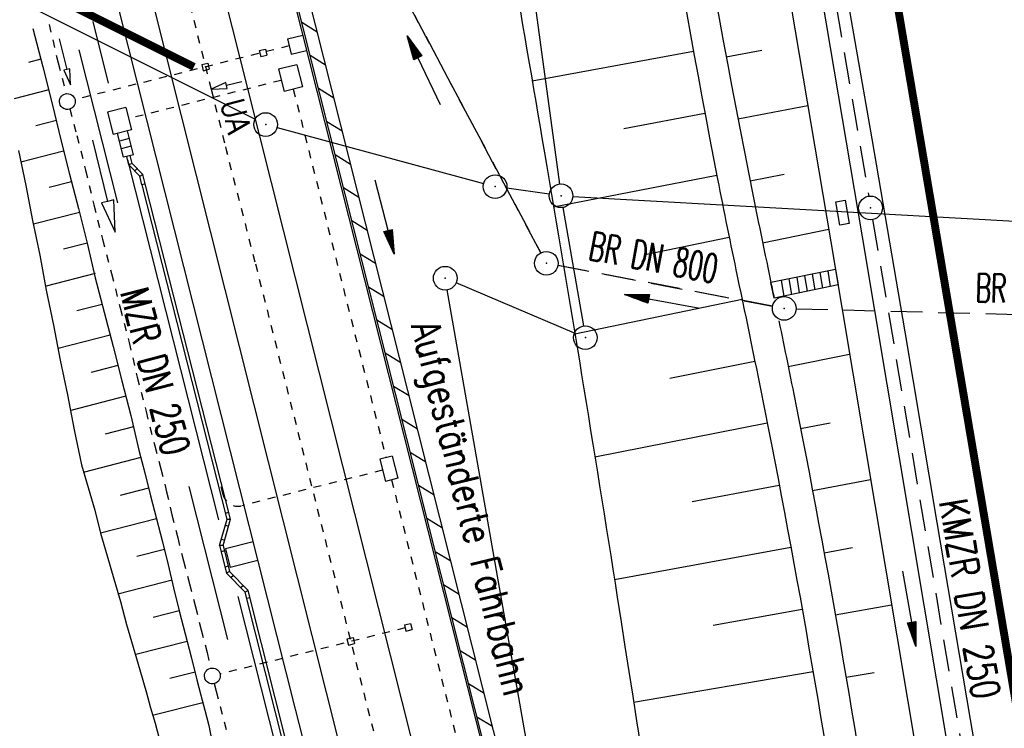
# Model space of a CAD drawing. Extents: x 447258 to 447844, y 441190 to 442763.
# Tile 110 of 123: x 447376 to 447438, y 442069 to 442114. Entities that reach past the tile are written whole.
import ezdxf
from ezdxf.enums import TextEntityAlignment as Align

# ---------------------------------------------------------------- set-up
doc = ezdxf.new("R2010")
doc.units = 0
doc.header["$LTSCALE"] = 2
doc.header["$MEASUREMENT"] = 0
for name, pattern in [('ACAD_ISO03W100', [0.5, 0.25, -0.25]), ('ACAD_ISO10W100W', [0.5, 0.25, -0.25]), ('AUSGEZOGEN', [0]), ('GEMARKBAB', [3.7, 2, -0.5, 0.1, -0.5, 0.1, -0.5]), ('GESTRICH-X2', [1.5, 1, -0.5]), ('STRICHLINIEX2', [0.5, 0.25, -0.25])]:
    doc.linetypes.add(name, pattern=pattern)
doc.layers.get('0').update_dxf_attribs({"linetype": 'AUSGEZOGEN'})
for name, color, linetype in [('207-GEMARKGRZ', 7, 'GEMARKBAB'), ('207-GRENZL', 8, 'AUSGEZOGEN'), ('207-GRENZL-BAB', 7, 'AUSGEZOGEN'), ('207-GRENZP', 8, 'AUSGEZOGEN'), ('207-GRENZP-BAB', 7, 'AUSGEZOGEN'), ('BOESCHG', 250, 'AUSGEZOGEN'), ('DB-Bahnachse', 7, 'CONTINUOUS'), ('DB-Böschungen', 15, 'CONTINUOUS'), ('DB-Gleisachsen', 7, 'CONTINUOUS'), ('DB-Ingenieurbauwerke', 15, 'CONTINUOUS'), ('DB-Kabelanlagen', 15, 'CONTINUOUS'), ('DB-LS-Waende', 15, 'CONTINUOUS'), ('DB-Tiefenentwässerung_und_Sammelle', 15, 'CONTINUOUS'), ('DURCHL', 200, 'GESTRICH-X2'), ('FBRTOP', 250, 'AUSGEZOGEN'), ('GEBAEUDE', 7, 'AUSGEZOGEN'), ('KANAL', 7, 'GESTRICH-X2'), ('MULDE', 250, 'AUSGEZOGEN'), ('PFEIL', 7, 'CONTINUOUS'), ('PFEILTOP', 200, 'AUSGEZOGEN'), ('Rinne', 200, 'CONTINUOUS'), ('SCHLITZRINNE', 200, 'AUSGEZOGEN'), ('SCHSYMBOL', 200, 'AUSGEZOGEN'), ('TEXTO', 4, 'CONTINUOUS')]:
    doc.layers.add(name, color=color, linetype=linetype)
doc.styles.add('ROMANS', font='romans.shx', dxfattribs={"width": 0.8})

# ---------------------------------------------------------------- blocks, each defined once
blk = doc.blocks.new('GST')
at = {"color": 0}
blk.add_circle((0, 0), 0.75, dxfattribs=at)
blk.add_point((0, 0), dxfattribs=at)
blk = doc.blocks.new('10')
blk.add_blockref('GST', (0, 0))
blk = doc.blocks.new('PFEIL2')
at = {"color": 0}
for p, q in [((0.88, 0.002), (-2.401, -0.012)), ((0.881, -0.271), (0.879, 0.276)), ((0.879, 0.276), (2.429, 0.009)), ((0.911, 0.27), (0.879, 0.265)), ((0.965, 0.261), (0.879, 0.246)), ((1.019, 0.252), (0.879, 0.228)), ((1.073, 0.242), (0.879, 0.209)), ((1.127, 0.233), (0.879, 0.191)), ((1.181, 0.224), (0.879, 0.172)), ((1.235, 0.214), (0.879, 0.154)), ((1.289, 0.205), (0.879, 0.135)), ((1.343, 0.196), (0.879, 0.117)), ((1.397, 0.187), (0.879, 0.098)), ((1.451, 0.177), (0.879, 0.08)), ((1.505, 0.168), (0.879, 0.061)), ((1.559, 0.159), (0.88, 0.043)), ((1.613, 0.149), (0.88, 0.024)), ((1.668, 0.14), (0.88, 0.006)), ((1.722, 0.131), (0.88, -0.013)), ((1.776, 0.121), (0.88, -0.031)), ((1.83, 0.112), (0.88, -0.05)), ((1.884, 0.103), (0.88, -0.068)), ((1.938, 0.094), (0.88, -0.087)), ((1.992, 0.084), (0.88, -0.105)), ((2.046, 0.075), (0.88, -0.124)), ((2.1, 0.066), (0.88, -0.142)), ((2.154, 0.056), (0.88, -0.161)), ((2.208, 0.047), (0.88, -0.179)), ((2.262, 0.038), (0.881, -0.198)), ((2.316, 0.029), (0.881, -0.216)), ((2.37, 0.019), (0.881, -0.235)), ((2.424, 0.01), (0.881, -0.253)), ((2.429, 0.009), (0.881, -0.271))]:
    blk.add_line(p, q, dxfattribs=at)

msp = doc.modelspace()

# ---------------------------------------------------------------- hatches: boundary and pattern name
at = {"layer": 'SCHLITZRINNE'}
h = msp.add_hatch(dxfattribs=at)
h.set_pattern_fill('_USER', color=256, scale=1.5, angle=45, style=0, pattern_type=0)
h.set_pattern_definition([(324.57214, (447454.4577, 442051.7744), (0.8695163, 1.222269), [])])
edge = h.paths.add_edge_path()
edge.add_line((447334.611, 442762.617), (447342.747, 442714.535))
edge.add_line((447342.747, 442714.535), (447353.712, 442649.783))
edge.add_line((447353.712, 442649.783), (447366.661, 442573.001))
edge.add_line((447366.661, 442573.001), (447374.28, 442528.103))
edge.add_line((447374.28, 442528.103), (447381.701, 442484.189))
edge.add_line((447381.701, 442484.189), (447389.266, 442439.438))
edge.add_line((447389.266, 442439.438), (447397.611, 442390.046))
edge.add_line((447397.611, 442390.046), (447405.855, 442341.529))
edge.add_line((447405.855, 442341.529), (447414.19, 442292.224))
edge.add_line((447414.19, 442292.224), (447422.918, 442240.682))
edge.add_line((447422.918, 442240.682), (447431.342, 442190.986))
edge.add_line((447431.342, 442190.986), (447439.461, 442143.078))
edge.add_line((447439.461, 442143.078), (447447.754, 442093.977))
edge.add_line((447447.754, 442093.977), (447454.078, 442054.026))
edge.add_line((447454.078, 442054.026), (447459.728, 442020.523))
edge.add_line((447453.692, 442053.306), (447459.221, 442020.52))
edge.add_line((447459.221, 442020.52), (447459.728, 442020.523))

# ---------------------------------------------------------------- linework, layer by layer
at = {"layer": '207-GEMARKGRZ', "const_width": 0.5, "flags": 128}
msp.add_lwpolyline([(447375.859, 442116.238), (447387.131, 442110.586)], dxfattribs=at)
at = {"layer": '207-GRENZL'}
for p, q in [((447372.7, 442116.453), (447391, 442107.276)), ((447392.394, 442106.744), (447405.456, 442103.206)), ((447409.607, 442102.533), (447406.922, 442102.907))]:
    msp.add_line(p, q, dxfattribs=at)
at = {"layer": '207-GRENZL-BAB'}
msp.add_line((447411.099, 442102.388), (447477.751, 442098.652), dxfattribs=at)
at = {"layer": '207-GRENZL-BAB', "flags": 128}
for points in [[(447389.101, 442258.507), (447410.249, 442103.172)], [(447410.476, 442101.691), (447411.763, 442094.189)], [(447418.09, 442011.369), (447403.16, 442096.471)], [(447411.2, 442093.743), (447403.72, 442096.917)]]:
    msp.add_lwpolyline(points, dxfattribs=at)
at = {"layer": 'BOESCHG'}
for p, q in [((447408.526, 442109.715), (447418.725, 442111.588)), ((447420.799, 442111.232), (447423.048, 442111.653)), ((447421.545, 442107.302), (447425.959, 442108.152)), ((447414.332, 442106.689), (447419.457, 442107.656)), ((447409.886, 442101.728), (447420.208, 442103.727)), ((447422.312, 442103.376), (447424.467, 442103.803)), ((447423.103, 442099.455), (447427.283, 442100.312)), ((447415.777, 442098.741), (447420.988, 442099.804)), ((447411.229, 442093.681), (447421.804, 442095.888)), ((447424.72, 442091.62), (447428.607, 442092.406)), ((447417.239, 442090.879), (447422.61, 442091.97)), ((447412.498, 442085.897), (447423.396, 442088.048)), ((447425.502, 442087.697), (447427.386, 442088.067)), ((447418.639, 442083.069), (447424.158, 442084.121)), ((447426.259, 442083.77), (447429.935, 442084.466)), ((447413.733, 442078.136), (447424.895, 442080.19)), ((447426.991, 442079.837), (447428.795, 442080.167)), ((447419.973, 442075.255), (447425.606, 442076.253)), ((447427.697, 442075.9), (447431.264, 442076.528)), ((447414.946, 442070.377), (447426.291, 442072.313)), ((447428.378, 442071.959), (447430.153, 442072.259))]:
    msp.add_line(p, q, dxfattribs=at)
for points in [[(447384.506, 442319.535, -0.000038), (447388.959, 442293.787, 0.000063), (447393.99, 442264.703, 0.008534), (447398.413, 442241.519, -0.005165), (447405.977, 442203.264, -0.012619), (447414.719, 442148.983, 0.015149), (447422.229, 442103.803, 0.002881), (447423.628, 442096.931, -0.000329), (447423.834, 442095.944, -0.014194)], [(447383.343, 442319.216, -0.000023), (447388.036, 442292.082, 0.000041), (447392.808, 442264.499, 0.003207), (447396.519, 442243.845, -0.001616), (447404.012, 442202.894, -0.009356), (447413.236, 442145.386, 0.012826), (447420.255, 442103.481, 0.004034), (447421.496, 442097.351, -0.002898), (447423.242, 442088.821, -0.014157), (447429.081, 442054.361, 0.005032), (447432.932, 442028.818, 0.007789)], [(447375.325, 442317.019, -0.000085), (447376.621, 442307.859, 0.000088), (447380.909, 442277.558, 0.000171), (447386.246, 442239.98, 0.000486), (447388.143, 442226.749, 0.043487), (447390.283, 442217.623, -0.035626), (447393.067, 442206.533, -0.015589), (447395.491, 442189.771, 0.012811), (447398.326, 442169.361, 0.001759), (447400.41, 442157.014, -0.000419), (447409.304, 442105.155, -0.003399), (447413.908, 442077.025, -0.00191), (447421.57, 442026.872)], [(447424.131, 442094.51, -0.001761), (447425.202, 442089.221, -0.014194), (447431.047, 442054.735, 0.00678), (447436.346, 442020.381, 0.007779)]]:
    msp.add_lwpolyline(points, format="xyb", dxfattribs=at)
at = {"layer": 'DB-Bahnachse', "linetype": 'ACAD_ISO10W100W'}
for p, q in [((447382.006, 442133.911), (447388.22, 442109.173)), ((447388.22, 442109.173), (447389.252, 442105.045)), ((447389.12, 442105.523), (447391.02, 442098.123)), ((447391.02, 442098.123), (447405.219, 442041.849))]:
    msp.add_line(p, q, dxfattribs=at)
at = {"layer": 'DB-Bahnachse', "linetype": 'Continuous'}
for p, q in [((447389.144, 442109.604), (447388.22, 442109.173)), ((447389.144, 442109.604), (447388.22, 442109.173)), ((447389.192, 442109.41), (447389.144, 442109.604)), ((447389.192, 442109.41), (447389.144, 442109.604)), ((447390.163, 442109.648), (447389.192, 442109.41)), ((447390.163, 442109.648), (447389.192, 442109.41)), ((447388.22, 442109.173), (447389.239, 442109.216)), ((447388.22, 442109.173), (447389.239, 442109.216)), ((447389.239, 442109.216), (447389.192, 442109.41)), ((447389.239, 442109.216), (447389.192, 442109.41))]:
    msp.add_line(p, q, dxfattribs=at)
at = {"layer": 'DB-Böschungen', "linetype": 'Continuous'}
for p, q in [((447376.951, 442113.011), (447377.572, 442110.589)), ((447377.448, 442111.073), (447376.673, 442110.874)), ((447377.572, 442110.589), (447378.194, 442108.168)), ((447377.945, 442109.136), (447375.766, 442108.577)), ((447378.194, 442108.168), (447378.705, 442105.976)), ((447378.443, 442107.199), (447377.135, 442106.863)), ((447378.705, 442105.976), (447379.265, 442103.797)), ((447376.042, 442105.292), (447376.504, 442103.088)), ((447378.892, 442105.249), (447376.18, 442104.553)), ((447379.265, 442103.797), (447379.824, 442101.617)), ((447376.504, 442103.088), (447376.918, 442100.871)), ((447379.389, 442103.312), (447377.985, 442102.952)), ((447379.824, 442101.617), (447380.384, 442099.438)), ((447376.918, 442100.871), (447377.381, 442098.667)), ((447379.886, 442101.375), (447376.981, 442100.629)), ((447380.384, 442099.438), (447378.882, 442099.052)), ((447380.384, 442099.438), (447380.895, 442097.246)), ((447377.381, 442098.667), (447377.795, 442096.45)), ((447380.881, 442097.501), (447377.781, 442096.705)), ((447380.895, 442097.246), (447381.454, 442095.067)), ((447377.795, 442096.45), (447378.258, 442094.246)), ((447381.33, 442095.551), (447379.732, 442095.141)), ((447381.454, 442095.067), (447382.014, 442092.887)), ((447378.258, 442094.246), (447378.672, 442092.03)), ((447381.827, 442093.614), (447378.534, 442092.768)), ((447382.014, 442092.887), (447382.573, 442090.708)), ((447378.672, 442092.03), (447379.135, 442089.825)), ((447382.325, 442091.677), (447380.63, 442091.242)), ((447382.573, 442090.708), (447383.133, 442088.529)), ((447379.135, 442089.825), (447379.549, 442087.609)), ((447382.822, 442089.74), (447379.335, 442088.844)), ((447383.133, 442088.529), (447383.644, 442086.337)), ((447383.319, 442087.802), (447381.527, 442087.342)), ((447379.549, 442087.609), (447380.012, 442085.405)), ((447383.644, 442086.337), (447384.017, 442084.884)), ((447380.012, 442085.405), (447380.433, 442083.964)), ((447383.768, 442085.853), (447380.136, 442084.92)), ((447384.017, 442084.884), (447384.39, 442083.431)), ((447380.433, 442083.964), (447380.854, 442082.524)), ((447384.265, 442083.916), (447382.474, 442083.456)), ((447384.39, 442083.431), (447384.763, 442081.978)), ((447380.854, 442082.524), (447381.227, 442081.071)), ((447384.763, 442081.978), (447381.227, 442081.071)), ((447384.763, 442081.978), (447385.136, 442080.526)), ((447381.227, 442081.071), (447381.649, 442079.63)), ((447385.136, 442080.526), (447385.509, 442079.073)), ((447385.26, 442080.041), (447383.517, 442079.594)), ((447381.649, 442079.63), (447382.07, 442078.19)), ((447385.509, 442079.073), (447385.833, 442077.607)), ((447382.07, 442078.19), (447382.492, 442076.749)), ((447385.757, 442078.104), (447382.319, 442077.221)), ((447385.833, 442077.607), (447386.206, 442076.154)), ((447382.492, 442076.749), (447382.865, 442075.297)), ((447386.206, 442076.154), (447384.56, 442075.732)), ((447386.206, 442076.154), (447386.579, 442074.702)), ((447382.865, 442075.297), (447383.286, 442073.856)), ((447386.579, 442074.702), (447386.952, 442073.249)), ((447386.704, 442074.217), (447383.459, 442073.384)), ((447383.286, 442073.856), (447383.708, 442072.416)), ((447386.952, 442073.249), (447387.325, 442071.796)), ((447383.708, 442072.416), (447384.129, 442070.975)), ((447387.201, 442072.28), (447385.603, 442071.87)), ((447387.325, 442071.796), (447387.574, 442070.827)), ((447384.129, 442070.975), (447384.378, 442070.007)), ((447387.698, 442070.343), (447384.502, 442069.522)), ((447387.574, 442070.827), (447387.823, 442069.859)), ((447384.378, 442070.007), (447384.675, 442069.05)), ((447387.823, 442069.859), (447388.071, 442068.89)), ((447384.675, 442069.05), (447384.923, 442068.082)), ((447388.071, 442068.89), (447388.272, 442067.909))]:
    msp.add_line(p, q, dxfattribs=at)
at = {"layer": 'DB-Gleisachsen', "linetype": 'Continuous'}
for p, q in [((447388.846, 442115.89), (447390.521, 442109.215)), ((447384.481, 442114.794), (447397.125, 442064.475)), ((447390.521, 442109.215), (447401.031, 442067.393))]:
    msp.add_line(p, q, dxfattribs=at)
at = {"layer": 'DB-Ingenieurbauwerke', "linetype": 'Continuous'}
for p, q in [((447392.93, 442116.916), (447415.693, 442026.699)), ((447382.359, 442114.26), (447393.541, 442069.941)), ((447393.041, 442112.367), (447394.012, 442112.604)), ((447393.041, 442112.367), (447393.277, 442111.396)), ((447391.266, 442111.626), (447391.654, 442111.721)), ((447391.266, 442111.626), (447391.36, 442111.237)), ((447391.654, 442111.721), (447391.749, 442111.332)), ((447393.277, 442111.396), (447394.249, 442111.632)), ((447387.622, 442110.739), (447388.011, 442110.833)), ((447388.011, 442110.833), (447388.105, 442110.445)), ((447391.36, 442111.237), (447391.749, 442111.332)), ((447387.622, 442110.739), (447387.717, 442110.35)), ((447387.717, 442110.35), (447388.105, 442110.445)), ((447390.873, 442080.514), (447389.128, 442080.074)), ((447389.128, 442080.074), (447389.422, 442078.91)), ((447391.167, 442079.35), (447389.422, 442078.91)), ((447400.449, 442075.268), (447400.838, 442075.363)), ((447400.838, 442075.363), (447400.933, 442074.974)), ((447400.449, 442075.268), (447400.544, 442074.879)), ((447400.544, 442074.879), (447400.933, 442074.974)), ((447396.806, 442074.381), (447397.195, 442074.475)), ((447396.806, 442074.381), (447396.901, 442073.992)), ((447396.901, 442073.992), (447397.289, 442074.087)), ((447397.195, 442074.475), (447397.289, 442074.087)), ((447393.541, 442069.941), (447404.807, 442025.293))]:
    msp.add_line(p, q, dxfattribs=at)
at = {"layer": 'DB-Ingenieurbauwerke', "linetype": 'ACAD_ISO03W100'}
for p, q in [((447393.159, 442111.922), (447379.612, 442108.519)), ((447400.497, 442075.074), (447388.786, 442072.158))]:
    msp.add_line(p, q, dxfattribs=at)
at = {"layer": 'DB-Kabelanlagen', "linetype": 'Continuous'}
for p, q in [((447393.646, 442110.73), (447392.482, 442110.437)), ((447392.482, 442110.437), (447392.835, 442109.031)), ((447393.646, 442110.73), (447393.999, 442109.323)), ((447393.999, 442109.323), (447392.835, 442109.031)), ((447382.834, 442108.014), (447381.67, 442107.721)), ((447381.67, 442107.721), (447382.024, 442106.315)), ((447382.834, 442108.014), (447383.187, 442106.607)), ((447383.187, 442106.607), (447382.024, 442106.315)), ((447383.304, 442105.029), (447382.921, 442106.541)), ((447382.674, 442104.869), (447382.291, 442106.381)), ((447383.044, 442106.056), (447382.414, 442105.896)), ((447383.167, 442105.572), (447382.537, 442105.412)), ((447383.304, 442105.029), (447382.674, 442104.869)), ((447383.019, 442104.384), (447382.883, 442104.922)), ((447383.223, 442104.476), (447383.096, 442104.976)), ((447383.223, 442104.476), (447383.019, 442104.384)), ((447383.019, 442104.384), (447383.703, 442103.682)), ((447383.223, 442104.476), (447383.907, 442103.774)), ((447383.388, 442104.006), (447383.538, 442104.152)), ((447383.703, 442103.682), (447383.907, 442103.774)), ((447383.843, 442103.129), (447383.703, 442103.682)), ((447384.057, 442103.183), (447383.907, 442103.774)), ((447384.057, 442103.183), (447383.843, 442103.129)), ((447389.227, 442081.959), (447383.853, 442103.132)), ((447389.444, 442081.956), (447384.056, 442103.183)), ((447399.666, 442085.955), (447398.89, 442085.76)), ((447399.666, 442085.955), (447400.019, 442084.549)), ((447398.89, 442085.76), (447399.243, 442084.353)), ((447400.019, 442084.549), (447399.243, 442084.353)), ((447389.129, 442082.346), (447389.332, 442082.397)), ((447388.754, 442080.291), (447389.227, 442081.959)), ((447388.971, 442080.288), (447389.444, 442081.956)), ((447389.119, 442081.579), (447389.321, 442081.522)), ((447389.227, 442081.959), (447389.444, 442081.956)), ((447388.971, 442080.288), (447388.754, 442080.291)), ((447388.754, 442080.291), (447389.195, 442078.541)), ((447389.065, 442080.621), (447388.863, 442080.679)), ((447388.971, 442080.288), (447389.385, 442078.647)), ((447389.056, 442079.952), (447388.852, 442079.901)), ((447389.3, 442078.982), (447389.097, 442078.931)), ((447389.385, 442078.647), (447389.195, 442078.541)), ((447389.195, 442078.541), (447390.364, 442077.337)), ((447389.385, 442078.647), (447390.552, 442077.445)), ((447389.626, 442078.398), (447389.476, 442078.252)), ((447390.086, 442077.623), (447390.237, 442077.77)), ((447390.552, 442077.445), (447390.362, 442077.339)), ((447400.969, 442035.411), (447390.364, 442077.339)), ((447401.186, 442035.408), (447390.553, 442077.446)), ((447390.461, 442076.954), (447390.665, 442077.005))]:
    msp.add_line(p, q, dxfattribs=at)
at = {"layer": 'DB-Kabelanlagen', "linetype": 'STRICHLINIEX2'}
for p, q in [((447392.659, 442109.734), (447383.011, 442107.31)), ((447393.417, 442109.177), (447399.278, 442085.857)), ((447399.067, 442085.056), (447390.167, 442082.811)), ((447388.831, 442084.021), (447388.953, 442083.536)), ((447399.631, 442084.451), (447419.704, 442004.577))]:
    msp.add_line(p, q, dxfattribs=at)
msp.add_ellipse((447389.923, 442083.781), major_axis=(-0.707, 0.707), ratio=1, start_param=1.032558, end_param=2.603354, dxfattribs=at)
at = {"layer": 'DB-LS-Waende', "linetype": 'Continuous'}
for p, q in [((447380.73, 442113.468), (447381.715, 442109.563)), ((447379.843, 442111.67), (447382.289, 442101.974)), ((447382.938, 442104.714), (447388.689, 442081.922)), ((447386.817, 442084.028), (447389.264, 442074.332)), ((447389.912, 442077.074), (447400.433, 442035.38))]:
    msp.add_line(p, q, dxfattribs=at)
at = {"layer": 'DB-Tiefenentwässerung_und_Sammelle', "linetype": 'ACAD_ISO03W100'}
for p, q in [((447377.968, 442113.272), (447378.541, 442110.838)), ((447378.541, 442110.838), (447379.041, 442108.889)), ((447379.289, 442107.924), (447379.722, 442106.237)), ((447379.722, 442106.237), (447380.282, 442104.058)), ((447380.282, 442104.058), (447380.793, 442101.866)), ((447380.793, 442101.866), (447381.352, 442099.687)), ((447381.352, 442099.687), (447381.912, 442097.507)), ((447381.912, 442097.507), (447382.471, 442095.328)), ((447382.471, 442095.328), (447383.031, 442093.149)), ((447383.031, 442093.149), (447383.542, 442090.957)), ((447383.542, 442090.957), (447384.101, 442088.777)), ((447384.101, 442088.777), (447384.661, 442086.598)), ((447384.661, 442086.598), (447385.034, 442085.145)), ((447385.034, 442085.145), (447385.407, 442083.692)), ((447385.407, 442083.692), (447385.731, 442082.227)), ((447385.731, 442082.227), (447386.104, 442080.774)), ((447386.104, 442080.774), (447386.477, 442079.321)), ((447386.477, 442079.321), (447386.85, 442077.868)), ((447386.85, 442077.868), (447387.223, 442076.416)), ((447387.223, 442076.416), (447387.596, 442074.963)), ((447387.596, 442074.963), (447387.969, 442073.51)), ((447387.969, 442073.51), (447388.188, 442072.523)), ((447388.421, 442071.551), (447388.543, 442071.076)), ((447388.543, 442071.076), (447388.791, 442070.107)), ((447388.791, 442070.107), (447389.04, 442069.139)), ((447389.04, 442069.139), (447389.289, 442068.17))]:
    msp.add_line(p, q, dxfattribs=at)
at = {"layer": 'DB-Tiefenentwässerung_und_Sammelle', "linetype": 'Continuous'}
for p, q in [((447378.614, 442112.366), (447379.094, 442110.425)), ((447379.094, 442110.425), (447378.9, 442110.377)), ((447378.9, 442110.377), (447379.334, 442109.454)), ((447379.288, 442110.473), (447379.094, 442110.425)), ((447379.334, 442109.454), (447379.288, 442110.473)), ((447380.709, 442105.956), (447381.668, 442102.073)), ((447381.668, 442102.073), (447381.28, 442101.977)), ((447382.056, 442102.169), (447381.668, 442102.073)), ((447382.148, 442100.131), (447382.056, 442102.169)), ((447381.28, 442101.977), (447382.148, 442100.131))]:
    msp.add_line(p, q, dxfattribs=at)
for centre, start_param, end_param in [((447379.127, 442108.397), 2.610467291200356, 8.893652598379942), ((447388.301, 442072.036), 2.61046729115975, 8.893652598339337)]:
    msp.add_ellipse(centre, major_axis=(-0.354, 0.354), ratio=1, start_param=start_param, end_param=end_param, dxfattribs=at)
at = {"layer": 'DURCHL'}
for p, q in [((447409.073, 442098.819), (447396.32, 442122.836)), ((447423.733, 442095.441), (447410.162, 442098.017)), ((447425.219, 442095.281), (447449.438, 442094.656))]:
    msp.add_line(p, q, dxfattribs=at)
at = {"layer": 'FBRTOP', "const_width": 0.5}
msp.add_lwpolyline([(447412.002, 442327.071), (447415.36, 442307.308, -0.000099), (447419.675, 442281.768, 0.000025), (447423.99, 442256.228, 0.000001), (447428.116, 442231.814, -0.000002), (447432.242, 442207.401, -0.000028), (447436.378, 442182.922, 0.000056), (447440.513, 442158.444, 0.000309), (447444.646, 442134.089, -0.000068), (447448.779, 442109.733, -0.000049), (447453.201, 442083.639, -0.000054), (447457.188, 442060.08, -0.000328), (447459.271, 442047.715, 0.000203), (447462.633, 442027.727, 0.000399), (447463.199, 442024.388, 0.000015), (447463.853, 442020.548, 0.00188)], format="xyb", dxfattribs=at)
at = {"layer": 'FBRTOP', "flags": 128}
msp.add_lwpolyline([(447393.411, 442321.976), (447396.704, 442302.638), (447400.869, 442278.102), (447405.015, 442253.452), (447409.132, 442229.038), (447413.319, 442204.418), (447417.506, 442179.754), (447421.684, 442155.176), (447425.875, 442130.448), (447427.859, 442118.387), (447430.016, 442106.04), (447432.095, 442093.822), (447434.128, 442081.739), (447436.221, 442069.281), (447438.331, 442056.993), (447440.412, 442044.666), (447442.515, 442032.352), (447444.516, 442020.431)], dxfattribs=at)
at = {"layer": 'FBRTOP'}
msp.add_lwpolyline([(447429.908, 442310.38, -0.000001), (447438.257, 442261.081, -0.000003), (447442.431, 442236.432), (447454.953, 442162.484, 0.000003), (447463.302, 442113.186, -0.000005), (447471.65, 442063.888), (447475.824, 442039.239), (447478.974, 442020.639, -0.000014)], format="xyb", dxfattribs=at)
at = {"layer": 'FBRTOP', "const_width": 0.5}
msp.add_lwpolyline([(447399.344, 442305.203), (447411.867, 442231.255), (447424.389, 442157.309), (447441.086, 442058.712), (447445.26, 442034.064), (447447.565, 442020.449)], dxfattribs=at)
at = {"layer": 'GEBAEUDE'}
for p, q in [((447427.709, 442097.774), (447423.628, 442096.931)), ((447427.709, 442097.774), (447427.874, 442096.787)), ((447424.769, 442097.166), (447424.934, 442096.179)), ((447425.259, 442097.268), (447425.424, 442096.281)), ((447425.749, 442097.369), (447425.914, 442096.382)), ((447426.239, 442097.47), (447426.404, 442096.483)), ((447426.729, 442097.571), (447426.894, 442096.584)), ((447427.219, 442097.672), (447427.384, 442096.685)), ((447423.834, 442095.944), (447423.628, 442096.931)), ((447427.874, 442096.787), (447423.83, 442095.951)), ((447424.278, 442097.065), (447424.444, 442096.078))]:
    msp.add_line(p, q, dxfattribs=at)
at = {"layer": 'KANAL'}
for p, q in [((447421.688, 442149.938), (447429.813, 442102.406)), ((447396.167, 442123.125), (447409.073, 442098.819)), ((447430.063, 442100.938), (447438.281, 442052.188)), ((447410.156, 442098.031), (447423.719, 442095.438)), ((447425.219, 442095.281), (447449.438, 442094.656))]:
    msp.add_line(p, q, dxfattribs=at)
at = {"layer": 'MULDE'}
for points in [[(447389.201, 442320.822), (447409.355, 442206.521), (447427.419, 442099.505), (447440.655, 442020.407)], [(447412.611, 442199.247), (447429.391, 442099.837), (447442.68, 442020.42)]]:
    msp.add_lwpolyline(points, dxfattribs=at)
at = {"layer": 'PFEILTOP'}
for p, q in [((447393.951, 442113.423), (447394.93, 442112.816)), ((447394.479, 442111.329), (447395.458, 442110.721)), ((447395.008, 442109.235), (447395.986, 442108.627)), ((447395.536, 442107.141), (447396.514, 442106.533)), ((447396.064, 442105.047), (447397.042, 442104.439)), ((447396.592, 442102.953), (447397.57, 442102.345)), ((447397.12, 442100.859), (447398.099, 442100.251)), ((447397.648, 442098.765), (447398.627, 442098.157)), ((447398.177, 442096.671), (447399.155, 442096.063)), ((447398.705, 442094.577), (447399.683, 442093.969)), ((447399.233, 442092.483), (447400.211, 442091.875)), ((447399.761, 442090.388), (447400.739, 442089.781)), ((447400.288, 442088.295), (447401.266, 442087.687)), ((447400.815, 442086.201), (447401.793, 442085.594)), ((447401.342, 442084.108), (447402.32, 442083.5)), ((447401.869, 442082.015), (447402.847, 442081.407)), ((447402.396, 442079.921), (447403.374, 442079.314)), ((447402.924, 442077.828), (447403.901, 442077.22)), ((447403.451, 442075.734), (447404.428, 442075.127)), ((447403.978, 442073.641), (447404.956, 442073.033)), ((447404.505, 442071.548), (447405.483, 442070.94)), ((447405.032, 442069.454), (447406.01, 442068.847))]:
    msp.add_line(p, q, dxfattribs=at)
at = {"layer": 'Rinne'}
for points in [[(447417.43, 442020.267), (447412.091, 442041.414, -0.000168), (447412.091, 442041.414), (447399.881, 442089.912), (447390.854, 442125.704), (447390.629, 442126.706), (447378.766, 442173.887), (447378.421, 442175.23), (447372.094, 442200.464), (447344.913, 442308.683)], [(447418.254, 442020.272), (447412.867, 442041.61), (447400.657, 442090.108, 0.000106), (447400.657, 442090.108), (447391.632, 442125.89), (447391.573, 442126.154)]]:
    msp.add_lwpolyline(points, format="xyb", dxfattribs=at)
at = {"layer": 'SCHSYMBOL'}
msp.add_lwpolyline([(447428.316, 442102.148), (447428.567, 442100.666), (447427.992, 442100.569), (447427.742, 442102.05)], close=True, dxfattribs=at)

# ---------------------------------------------------------------- block references
at = {"layer": '207-GRENZP', "rotation": 285.3280982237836}
for p in [(447391.67, 442106.939), (447406.18, 442103.01)]:
    msp.add_blockref('GST', p, dxfattribs=at)
at = {"layer": '207-GRENZP-BAB', "rotation": 285.3280982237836}
for p in [(447410.35, 442102.43), (447403.03, 442097.21), (447411.89, 442093.45)]:
    msp.add_blockref('GST', p, dxfattribs=at)
at = {"layer": 'PFEIL'}
for p, rotation in [((447401.672, 442110.367), 115.2520794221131), ((447416.761, 442095.747), 169.2513999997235), ((447432.385, 442076.301), 279.5731000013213)]:
    msp.add_blockref('PFEIL2', p, dxfattribs=dict(at, rotation=rotation))
at = {"layer": 'PFEILTOP', "rotation": 283.9435304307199}
msp.add_blockref('PFEIL2', (447399.195, 442101.082), dxfattribs=at)
at = {"layer": 'SCHSYMBOL'}
for name, p, rotation in [('GST', (447429.928, 442101.666), 279.6115999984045), ('10', (447409.425, 442098.157), 279.6116), ('10', (447424.47, 442095.301), 279.6116)]:
    msp.add_blockref(name, p, dxfattribs=dict(at, rotation=rotation))

# ---------------------------------------------------------------- texts
at = {"layer": 'DB-Bahnachse', "linetype": 'Continuous', "style": 'ROMANS', "oblique": 360, "width": 0.8334}
msp.add_text('UA', height=1.5, rotation=284.10627, dxfattribs=at).set_placement((447388.797, 442108.34))
at = {"layer": 'DB-Ingenieurbauwerke', "linetype": 'Continuous', "style": 'ROMANS', "oblique": 360, "width": 0.8}
msp.add_text('Aufgeständerte Fahrbahn', height=1.8, rotation=284.07876, dxfattribs=at).set_placement((447400.858, 442094.225))
at = {"layer": 'DB-Tiefenentwässerung_und_Sammelle', "linetype": 'Continuous', "style": 'ROMANS', "oblique": 360, "width": 0.7}
msp.add_text('MZR DN 250', height=1.8, rotation=284.56876, dxfattribs=at).set_placement((447382.454, 442096.324))
at = {"layer": 'DURCHL', "style": 'ROMANS', "width": 0.6}
msp.add_text('BR DN 800', height=1.8, rotation=358.5515, dxfattribs=at).set_placement((447440.651, 442095.61), align=Align.CENTER)
at = {"layer": 'TEXTO', "style": 'ROMANS'}
for s, rotation, width, p in [('BR DN 800', 349.2514, 0.6, (447416.046, 442097.646)), ('KMZR DN 250', 279.5731, 0.75, (447435.321, 442076.771))]:
    msp.add_text(s, height=1.8, rotation=rotation, dxfattribs=dict(at, width=width)).set_placement(p, align=Align.CENTER)

doc.saveas('drawing.dxf')
